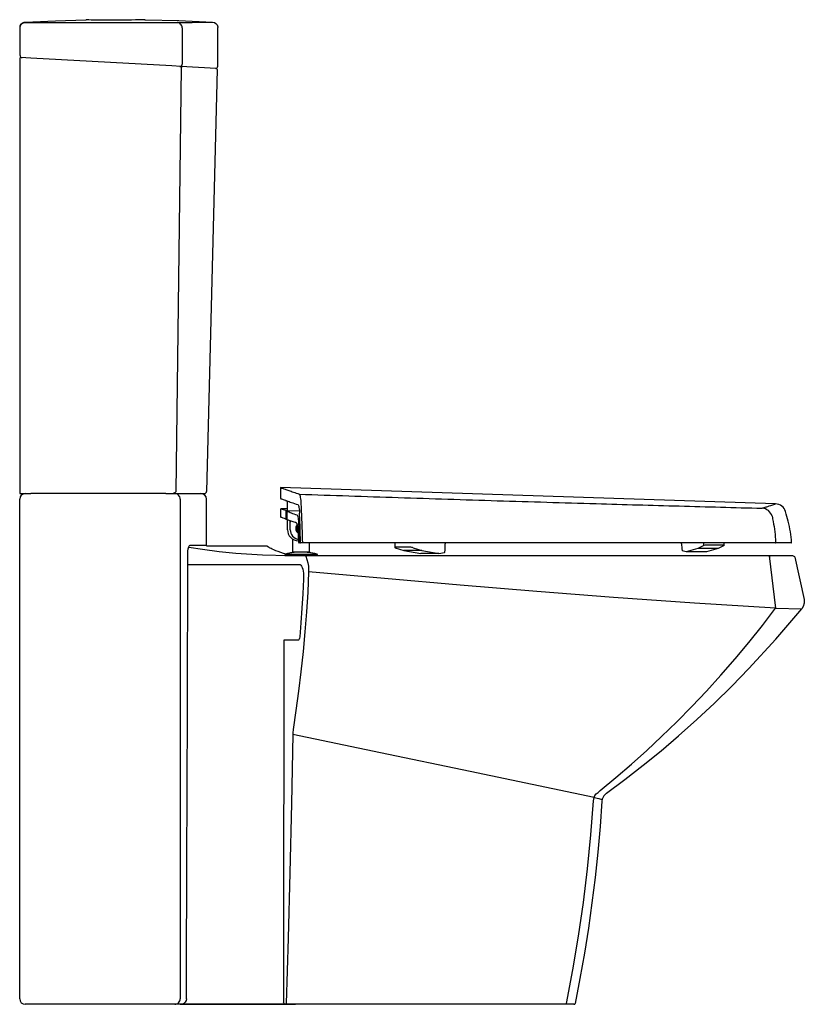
# Model space of a CAD drawing. Header units: millimetres. Extents: x 3573.656 to 3574.37, y 1775.262 to 1776.158.
import ezdxf

# ---------------------------------------------------------------- set-up
doc = ezdxf.new("R2010")
doc.units = ezdxf.units.MM
doc.layers.add('BLOCKS', color=3, linetype='Continuous')
doc.layers.add('SANINDUSA', color=3, linetype='Continuous')

msp = doc.modelspace()

# ---------------------------------------------------------------- linework, layer by layer
at = {"layer": 'BLOCKS', "linetype": 'Continuous'}
for p, q in [((3573.7158, 1776.1583), (3573.71595, 1776.15828)), ((3573.65584, 1776.15095), (3573.65584, 1776.15122)), ((3573.65584, 1776.12584), (3573.65584, 1776.15095)), ((3573.80338, 1776.15094), (3573.80338, 1776.11784)), ((3573.83584, 1776.11604), (3573.83584, 1776.1512)), ((3573.65556, 1776.1229), (3573.65556, 1775.72696)), ((3573.66577, 1776.12339), (3573.65661, 1776.1239)), ((3573.79389, 1776.11626), (3573.66577, 1776.12339)), ((3573.80207, 1776.11581), (3573.79389, 1776.11626)), ((3573.79414, 1776.11625), (3573.79389, 1776.11626)), ((3573.83427, 1776.11402), (3573.80207, 1776.11581)), ((3573.83521, 1776.11299), (3573.82561, 1775.72891)), ((3573.65556, 1775.72696), (3573.66574, 1775.72696)), ((3573.78868, 1775.72696), (3573.66574, 1775.72696)), ((3573.78868, 1775.72696), (3573.79403, 1775.72696)), ((3573.79403, 1775.72696), (3573.82056, 1775.72696)), ((3573.79683, 1775.72696), (3573.82051, 1775.72696)), ((3573.797, 1775.72696), (3573.82361, 1775.72696)), ((3573.65556, 1775.65965), (3573.65556, 1775.72196)), ((3573.65556, 1775.26696), (3573.65556, 1775.72196)), ((3573.82556, 1775.67996), (3573.82556, 1775.72196)), ((3573.90063, 1775.67071), (3573.90214, 1775.67054)), ((3573.90214, 1775.67054), (3573.90219, 1775.67053)), ((3573.90225, 1775.67053), (3573.90466, 1775.67053)), ((3573.90225, 1775.67053), (3573.90227, 1775.67053)), ((3573.90466, 1775.67053), (3573.91578, 1775.67053)), ((3573.91578, 1775.67053), (3574.33766, 1775.67053)), ((3574.33766, 1775.67053), (3574.34436, 1775.67053)), ((3574.33775, 1775.67035), (3574.34351, 1775.62266)), ((3574.34436, 1775.67053), (3574.35896, 1775.67053)), ((3573.80863, 1775.66253), (3573.90135, 1775.66253)), ((3573.90135, 1775.66253), (3573.90272, 1775.66253)), ((3573.90272, 1775.66253), (3573.91021, 1775.66253)), ((3573.91596, 1775.6699), (3573.91787, 1775.66375)), ((3574.36091, 1775.66897), (3574.3695, 1775.63062)), ((3573.65556, 1775.65609), (3573.65556, 1775.65965)), ((3573.65556, 1775.6526), (3573.65556, 1775.65609)), ((3573.65556, 1775.646), (3573.65556, 1775.65609)), ((3574.34351, 1775.62266), (3574.36748, 1775.6221)), ((3573.89606, 1775.59353), (3573.89589, 1775.59361)), ((3573.90926, 1775.59353), (3573.89606, 1775.59353)), ((3574.18205, 1775.45481), (3574.18398, 1775.45659)), ((3574.17792, 1775.44734), (3574.1783, 1775.45013)), ((3573.80735, 1775.26695), (3573.80735, 1775.26695)), ((3573.79688, 1775.26196), (3573.66056, 1775.26196)), ((3573.80215, 1775.26196), (3573.79688, 1775.26196)), ((3573.89474, 1775.26196), (3573.80156, 1775.26196)), ((3573.80156, 1775.26196), (3573.90656, 1775.26196)), ((3573.89768, 1775.26196), (3573.89474, 1775.26196)), ((3573.8979, 1775.26196), (3573.89768, 1775.26196)), ((3573.8979, 1775.26196), (3573.8979, 1775.26196)), ((3574.1529, 1775.26196), (3573.8979, 1775.26196)), ((3574.16004, 1775.26196), (3574.1529, 1775.26196))]:
    msp.add_line(p, q, dxfattribs=at)
at = {"layer": 'BLOCKS', "linetype": 'Continuous', "flags": 128}
for points in [[(3573.65584, 1776.15122), (3573.65613, 1776.15287), (3573.65694, 1776.15434), (3573.65819, 1776.15546), (3573.65975, 1776.1561), (3573.66056, 1776.15621)], [(3573.65584, 1776.15095), (3573.65594, 1776.15192), (3573.65622, 1776.15286), (3573.65668, 1776.15372), (3573.65731, 1776.15448), (3573.65806, 1776.1551), (3573.65892, 1776.15556), (3573.65986, 1776.15585), (3573.66084, 1776.15595)], [(3573.66056, 1776.15621), (3573.68817, 1776.1575), (3573.7158, 1776.1583)], [(3573.66056, 1776.15621), (3573.66058, 1776.15619), (3573.66066, 1776.15612), (3573.6608, 1776.15599), (3573.66084, 1776.15595)], [(3573.66084, 1776.15595), (3573.66084, 1776.15595), (3573.66117, 1776.15595), (3573.66202, 1776.15594), (3573.66331, 1776.15594), (3573.66488, 1776.15595), (3573.66593, 1776.15595)], [(3573.66593, 1776.15595), (3573.67593, 1776.15595), (3573.71592, 1776.15597), (3573.79421, 1776.15594)], [(3573.76969, 1776.15836), (3573.76949, 1776.15833), (3573.76836, 1776.15827), (3573.7665, 1776.15821), (3573.76398, 1776.15817), (3573.76085, 1776.15814), (3573.75721, 1776.15812), (3573.75317, 1776.1581), (3573.74883, 1776.15809), (3573.74431, 1776.15808), (3573.73976, 1776.15808), (3573.73529, 1776.15808), (3573.73104, 1776.15808), (3573.72712, 1776.15809), (3573.72365, 1776.1581), (3573.72072, 1776.15812), (3573.71842, 1776.15816), (3573.71682, 1776.1582), (3573.71596, 1776.15825), (3573.71593, 1776.15826)], [(3573.76932, 1776.15832), (3573.76941, 1776.15835), (3573.76988, 1776.1584)], [(3573.76988, 1776.1584), (3573.8005, 1776.15761), (3573.83112, 1776.1562)], [(3573.79421, 1776.15594), (3573.7956, 1776.15593), (3573.7971, 1776.15593), (3573.79826, 1776.15594), (3573.79876, 1776.15594)], [(3573.79876, 1776.15594), (3573.8069, 1776.15596), (3573.81248, 1776.15598), (3573.81735, 1776.15601), (3573.82152, 1776.15603), (3573.82495, 1776.15606), (3573.82761, 1776.1561), (3573.82953, 1776.15613), (3573.83071, 1776.15616), (3573.83112, 1776.1562)], [(3573.80338, 1776.15094), (3573.80329, 1776.15191), (3573.80303, 1776.15285), (3573.8026, 1776.15371), (3573.80203, 1776.15447), (3573.80133, 1776.15509), (3573.80053, 1776.15555), (3573.79966, 1776.15584), (3573.79876, 1776.15594)], [(3573.83112, 1776.1562), (3573.83276, 1776.15582), (3573.83418, 1776.15493), (3573.83523, 1776.15361), (3573.83578, 1776.15203), (3573.83584, 1776.1512)], [(3573.79795, 1775.72893), (3573.80046, 1775.92234), (3573.80294, 1776.11479)], [(3573.80142, 1776.11584), (3573.80179, 1776.11587), (3573.80215, 1776.11597), (3573.80249, 1776.11614), (3573.80279, 1776.11639), (3573.80304, 1776.1167), (3573.80322, 1776.11705), (3573.80334, 1776.11744), (3573.80338, 1776.11784)], [(3573.80207, 1776.11581), (3573.80225, 1776.11578), (3573.80241, 1776.11572), (3573.80256, 1776.11562), (3573.8027, 1776.11549), (3573.8028, 1776.11534), (3573.80288, 1776.11517), (3573.80293, 1776.11498), (3573.80294, 1776.11479)], [(3573.79403, 1775.72696), (3573.79552, 1775.72722), (3573.7973, 1775.72825), (3573.79795, 1775.72892), (3573.79795, 1775.72893)], [(3573.80162, 1775.72194), (3573.80153, 1775.72292), (3573.80126, 1775.72386), (3573.80082, 1775.72473), (3573.80022, 1775.72549), (3573.7995, 1775.72612), (3573.79867, 1775.72658), (3573.79776, 1775.72687), (3573.79683, 1775.72696)], [(3573.80162, 1775.72194), (3573.80162, 1775.71697), (3573.80162, 1775.67697), (3573.80163, 1775.51699), (3573.80164, 1775.38948), (3573.80165, 1775.26694)], [(3573.80857, 1775.67195), (3573.80868, 1775.67447), (3573.80899, 1775.6767), (3573.80945, 1775.67847), (3573.81005, 1775.67962), (3573.81062, 1775.67996)], [(3573.81062, 1775.67996), (3573.81195, 1775.67996), (3573.81668, 1775.67996), (3573.82041, 1775.67996), (3573.82314, 1775.67996), (3573.82485, 1775.67996), (3573.82554, 1775.67996), (3573.82547, 1775.67996)], [(3573.82553, 1775.67953), (3573.84157, 1775.67953), (3573.87894, 1775.67953)], [(3573.87894, 1775.67953), (3573.8806, 1775.67925), (3573.88207, 1775.67843), (3573.88266, 1775.67776)], [(3573.80735, 1775.26695), (3573.80735, 1775.26796), (3573.80743, 1775.29196), (3573.80773, 1775.38796), (3573.80816, 1775.52996), (3573.80857, 1775.67195)], [(3573.80953, 1775.67806), (3573.82185, 1775.67621), (3573.83709, 1775.67432), (3573.85236, 1775.67282), (3573.87648, 1775.67127), (3573.90063, 1775.67071)], [(3573.90209, 1775.67057), (3573.90057, 1775.67099), (3573.89826, 1775.67169), (3573.89569, 1775.67251), (3573.89327, 1775.67332), (3573.89089, 1775.67417), (3573.88882, 1775.67495), (3573.887, 1775.67567), (3573.88545, 1775.67633), (3573.8844, 1775.67681), (3573.88358, 1775.67722), (3573.88303, 1775.67753), (3573.88266, 1775.67776)], [(3573.90219, 1775.67053), (3573.90223, 1775.67053), (3573.90225, 1775.67053)], [(3573.91578, 1775.67053), (3573.9158, 1775.67052), (3573.91583, 1775.67049), (3573.91585, 1775.67044), (3573.91588, 1775.67036), (3573.9159, 1775.67027), (3573.91592, 1775.67016), (3573.91594, 1775.67004), (3573.91596, 1775.6699)], [(3574.33766, 1775.67053), (3574.3377, 1775.6705), (3574.33774, 1775.67042), (3574.33777, 1775.67028), (3574.3378, 1775.6701), (3574.33783, 1775.66987), (3574.33786, 1775.66961), (3574.33788, 1775.66932), (3574.33789, 1775.669)], [(3574.35896, 1775.67053), (3574.35962, 1775.67042), (3574.36021, 1775.67009), (3574.36065, 1775.66959), (3574.36091, 1775.66897)], [(3573.91021, 1775.66253), (3573.91085, 1775.66234), (3573.91148, 1775.66179), (3573.91209, 1775.66089), (3573.91264, 1775.65966), (3573.91311, 1775.65815), (3573.91349, 1775.6564), (3573.91377, 1775.65455), (3573.91394, 1775.65257), (3573.91396, 1775.64893)], [(3573.91787, 1775.66375), (3573.91836, 1775.66093), (3573.91855, 1775.65763), (3573.91851, 1775.65571)], [(3573.91851, 1775.65571), (3573.91772, 1775.63734), (3573.91662, 1775.61914), (3573.91521, 1775.60094), (3573.91354, 1775.58303), (3573.91157, 1775.56478), (3573.90938, 1775.54694), (3573.907, 1775.52934), (3573.90449, 1775.51225)], [(3574.34351, 1775.62266), (3574.26982, 1775.62732), (3574.19615, 1775.63239), (3574.12635, 1775.63766), (3574.05658, 1775.64346), (3573.98758, 1775.64962), (3573.95306, 1775.65274), (3573.91851, 1775.65571)], [(3573.91396, 1775.64893), (3573.9133, 1775.63569), (3573.91248, 1775.62251), (3573.91152, 1775.6094), (3573.91042, 1775.5964)], [(3574.3695, 1775.63062), (3574.36967, 1775.62726), (3574.36873, 1775.62404), (3574.36748, 1775.6221)], [(3574.18398, 1775.45659), (3574.19827, 1775.4684), (3574.21234, 1775.48052), (3574.2262, 1775.49296), (3574.23983, 1775.50569), (3574.2537, 1775.5192), (3574.2673, 1775.53301), (3574.28067, 1775.54715), (3574.29375, 1775.5616), (3574.30662, 1775.57641), (3574.3192, 1775.59152), (3574.33151, 1775.60695), (3574.34351, 1775.62266)], [(3574.1896, 1775.45428), (3574.20642, 1775.46676), (3574.22297, 1775.47961), (3574.23925, 1775.49285), (3574.25525, 1775.50644), (3574.27177, 1775.52114), (3574.28795, 1775.53623), (3574.30381, 1775.55172), (3574.3193, 1775.56758), (3574.34389, 1775.59436), (3574.36748, 1775.6221)], [(3573.89589, 1775.59361), (3573.89588, 1775.57437), (3573.89588, 1775.55413), (3573.89587, 1775.5329), (3573.89586, 1775.51095), (3573.89585, 1775.49132), (3573.89584, 1775.48552), (3573.89584, 1775.47954), (3573.89584, 1775.47339), (3573.89583, 1775.46841), (3573.89583, 1775.46414), (3573.89583, 1775.45934), (3573.89582, 1775.454), (3573.89582, 1775.44813), (3573.89581, 1775.43998), (3573.89581, 1775.43099), (3573.8958, 1775.42177), (3573.89579, 1775.41333), (3573.89579, 1775.40568), (3573.89578, 1775.39334), (3573.89577, 1775.38149), (3573.89576, 1775.36732), (3573.89575, 1775.35412), (3573.89575, 1775.34109), (3573.89574, 1775.32671), (3573.89573, 1775.30487), (3573.89573, 1775.28395), (3573.89572, 1775.26396)], [(3573.91042, 1775.5964), (3573.91024, 1775.59521), (3573.90996, 1775.59428), (3573.9096, 1775.5937), (3573.90926, 1775.59353)], [(3573.90449, 1775.51225), (3573.9043, 1775.50898), (3573.9043, 1775.50764)], [(3573.9043, 1775.50764), (3573.90294, 1775.44465), (3573.9014, 1775.38176), (3573.8998, 1775.32224), (3573.8981, 1775.26282)], [(3574.1783, 1775.45013), (3574.06552, 1775.47379), (3573.98395, 1775.49091), (3573.9043, 1775.50764)], [(3574.1531, 1775.26284), (3574.15898, 1775.29336), (3574.16418, 1775.32404), (3574.16865, 1775.35467), (3574.17244, 1775.38543), (3574.17553, 1775.41634), (3574.17792, 1775.44734)], [(3574.18549, 1775.44679), (3574.18384, 1775.42384), (3574.18177, 1775.40063), (3574.17929, 1775.37743), (3574.17642, 1775.35429), (3574.17316, 1775.33131), (3574.16951, 1775.3084), (3574.16546, 1775.28554), (3574.16102, 1775.26276)], [(3574.1783, 1775.45013), (3574.17901, 1775.45194), (3574.18021, 1775.45344), (3574.18205, 1775.45481)], [(3574.1783, 1775.45013), (3574.17983, 1775.4498), (3574.18126, 1775.4495), (3574.18254, 1775.44922), (3574.18363, 1775.44898), (3574.18452, 1775.44878), (3574.18517, 1775.44863), (3574.18556, 1775.44853), (3574.18577, 1775.44845)], [(3574.1896, 1775.45428), (3574.18725, 1775.45188), (3574.18583, 1775.44884), (3574.18549, 1775.44679)], [(3573.79688, 1775.26196), (3573.79781, 1775.26206), (3573.7987, 1775.26234), (3573.79952, 1775.2628), (3573.80024, 1775.26342), (3573.80084, 1775.26417), (3573.80128, 1775.26503), (3573.80155, 1775.26597), (3573.80165, 1775.26694)], [(3573.80735, 1775.26695), (3573.80707, 1775.26534), (3573.80627, 1775.26392), (3573.80504, 1775.26281), (3573.80346, 1775.26213), (3573.80217, 1775.26196), (3573.80215, 1775.26196)], [(3573.89768, 1775.26196), (3573.89693, 1775.26212), (3573.8963, 1775.26255), (3573.89587, 1775.2632), (3573.89572, 1775.26396)], [(3573.8981, 1775.26282), (3573.89809, 1775.26265), (3573.89808, 1775.26248), (3573.89806, 1775.26234), (3573.89803, 1775.26221), (3573.89801, 1775.2621), (3573.89797, 1775.26203), (3573.89794, 1775.26198), (3573.8979, 1775.26196)], [(3574.1531, 1775.26284), (3574.15309, 1775.26266), (3574.15308, 1775.2625), (3574.15306, 1775.26235), (3574.15303, 1775.26221), (3574.153, 1775.26211), (3574.15297, 1775.26203), (3574.15294, 1775.26198), (3574.1529, 1775.26196)]]:
    msp.add_lwpolyline(points, dxfattribs=at)
at = {"layer": 'BLOCKS', "linetype": 'Continuous'}
for centre, radius, start, end in [((3573.65656, 1776.1229), 0.001, 86.81576, 180), ((3573.65784, 1776.12584), 0.002, 180, 266.81576), ((3573.83384, 1776.11604), 0.002, 266.81576, 0.38), ((3573.83421, 1776.11302), 0.001, 358.5679, 86.81576), ((3573.66056, 1775.72196), 0.005, 90, 180), ((3573.82056, 1775.72196), 0.005, 0.27315, 90), ((3573.82361, 1775.72896), 0.002, 270, 358.5679), ((3573.82256, 1775.67996), 0.003, 351.45484, 0.25232), ((3573.66056, 1775.26696), 0.005, 180, 270), ((3574.16004, 1775.26296), 0.001, 270, 348.48149)]:
    msp.add_arc(centre, radius, start, end, dxfattribs=at)
at = {"layer": 'SANINDUSA'}
for p, q in [((3573.89303, 1775.73235), (3573.89303, 1775.72234)), ((3574.3434, 1775.71757), (3573.89306, 1775.73236)), ((3573.89741, 1775.72082), (3573.89748, 1775.72079)), ((3573.89748, 1775.72079), (3573.89835, 1775.72049)), ((3573.89835, 1775.72049), (3573.89861, 1775.72039)), ((3573.89926, 1775.71109), (3573.89926, 1775.71881)), ((3573.89307, 1775.7127), (3573.89307, 1775.7057)), ((3573.89926, 1775.71312), (3573.89358, 1775.71321)), ((3573.89765, 1775.71172), (3573.89926, 1775.71169)), ((3573.89778, 1775.70972), (3573.89778, 1775.70468)), ((3573.89868, 1775.70911), (3573.89868, 1775.70414)), ((3573.89868, 1775.70911), (3573.89868, 1775.70414)), ((3573.89868, 1775.70911), (3573.89868, 1775.70911)), ((3573.89772, 1775.70368), (3573.8987, 1775.70367)), ((3573.89868, 1775.70414), (3573.89868, 1775.70414)), ((3573.90008, 1775.70282), (3573.89922, 1775.70314)), ((3573.89926, 1775.69408), (3573.89926, 1775.70312)), ((3573.90176, 1775.69408), (3573.90176, 1775.70088)), ((3573.91069, 1775.68258), (3573.90967, 1775.70071)), ((3573.90878, 1775.69323), (3573.90936, 1775.68258)), ((3573.90426, 1775.67358), (3573.90426, 1775.68562)), ((3573.91118, 1775.68208), (3573.90985, 1775.68208)), ((3573.91302, 1775.68208), (3573.91125, 1775.68208)), ((3573.91926, 1775.67358), (3573.91926, 1775.68208)), ((3573.99693, 1775.68208), (3573.99693, 1775.68001)), ((3573.99703, 1775.67999), (3573.99694, 1775.67791)), ((3574.04272, 1775.67566), (3574.04272, 1775.68108)), ((3574.25797, 1775.68117), (3574.25835, 1775.6771)), ((3574.27834, 1775.6797), (3574.27283, 1775.67687)), ((3574.27834, 1775.6797), (3574.27826, 1775.6819)), ((3574.29565, 1775.68011), (3574.28096, 1775.6801)), ((3574.2967, 1775.67971), (3574.29119, 1775.67689)), ((3574.29686, 1775.67987), (3574.29678, 1775.68199)), ((3573.89676, 1775.67068), (3573.89676, 1775.67016)), ((3573.90876, 1775.67358), (3573.90876, 1775.67354)), ((3573.92581, 1775.67188), (3573.92579, 1775.67188)), ((3573.92676, 1775.67016), (3573.92676, 1775.67068)), ((3573.92676, 1775.67016), (3573.92676, 1775.67068)), ((3573.99729, 1775.67769), (3574.00528, 1775.67504)), ((3574.0109, 1775.67807), (3573.99779, 1775.67807)), ((3574.02166, 1775.67504), (3574.00528, 1775.67504)), ((3574.00528, 1775.67504), (3574.02067, 1775.67251)), ((3574.01367, 1775.67769), (3574.02166, 1775.67504)), ((3574.03705, 1775.67251), (3574.02067, 1775.67251)), ((3574.02166, 1775.67504), (3574.03705, 1775.67251)), ((3574.03705, 1775.67251), (3574.04224, 1775.6734)), ((3574.04261, 1775.67351), (3574.04272, 1775.67566)), ((3574.25834, 1775.67709), (3574.25843, 1775.67488)), ((3574.2622, 1775.67403), (3574.2586, 1775.67481)), ((3574.27283, 1775.67687), (3574.2622, 1775.67403)), ((3574.28055, 1775.67404), (3574.2622, 1775.67403)), ((3574.29119, 1775.67689), (3574.27283, 1775.67687)), ((3574.28051, 1775.67403), (3574.28047, 1775.67404)), ((3574.28055, 1775.67404), (3574.28051, 1775.67403)), ((3574.29119, 1775.67689), (3574.28055, 1775.67404))]:
    msp.add_line(p, q, dxfattribs=at)
at = {"layer": 'SANINDUSA', "flags": 128}
msp.add_lwpolyline([(3573.91015, 1775.71092), (3573.9098, 1775.71093), (3573.89935, 1775.7111)], dxfattribs=at)
at = {"layer": 'SANINDUSA'}
for centre, radius, start, end in [((3573.89726, 1775.71875), 0.002, 359.99975, 70.30001), ((3574.34313, 1775.70757), 0.01, 17.44862, 88.44292), ((3573.89357, 1775.71271), 0.0005, 88.37234, 180.28297), ((3573.89934, 1775.7106), 0.000501, 89.46847, 179.8689), ((3574.3307, 1775.70362), 0.01, 15.23807, 87.19919), ((3573.89357, 1775.70571), 0.0005, 180.2987, 249.88408), ((3573.89923, 1775.70363), 0.000496, 179.59365, 269.18355), ((3573.91176, 1775.69508), 0.005, 137.25517, 234.57005), ((3573.91176, 1775.69508), 0.00454, 141.7235, 229.90095), ((3573.91176, 1775.69508), 0.00401, 148.3296, 222.33872), ((3573.90926, 1775.69408), 0.01, 180, 270), ((3573.91076, 1775.69408), 0.009, 180, 259.81247), ((3573.91176, 1775.69508), 0.00392, 150.96467, 220.22616), ((3573.91176, 1775.69508), 0.0036, 158.94375, 212.99396), ((3573.91176, 1775.69508), 0.0035, 161.33387, 209.67702), ((3573.90985, 1775.68257), 0.000496, 179.54799, 269.53723), ((3573.91119, 1775.68257), 0.000496, 179.50761, 269.50123), ((3573.90976, 1775.6822), 0.00143, 355.04367, 359.81524), ((3574.04372, 1775.68108), 0.001, 90, 180), ((3574.25698, 1775.68108), 0.001, 4.55604, 90), ((3574.34307, 1775.68257), 0.000496, 270.52715, 3.54485), ((3574.35762, 1775.68258), 0.0005, 270, 5.82167)]:
    msp.add_arc(centre, radius, start, end, dxfattribs=at)
for centre, major_axis, ratio, start_param, end_param in [((3574.28018, 1775.6797), (0.002, 0.00016), 0.18317, 1.153053, 2.723849), ((3574.29487, 1775.67971), (0.002, 0.00016), 0.18317, 5.865442, 7.436238), ((3573.99893, 1775.67769), (0.00199, -0.00022), 0.153757, 2.192849, 3.763645), ((3574.01203, 1775.67769), (0.00199, -0.00022), 0.153757, 0.622052, 2.192849), ((3574.04061, 1775.6734), (0.00201, 0.00012), 0.080318, 5.662233, 6.274717), ((3574.26039, 1775.6748), (0.002, -0.00007), 0.079726, 2.943114, 3.557184), ((3574.26043, 1775.67481), (0.002, -0.00007), 0.079726, 3.147408, 3.557184)]:
    msp.add_ellipse(centre, major_axis=major_axis, ratio=ratio, start_param=start_param, end_param=end_param, dxfattribs=at)
for points, knots in [([(3573.89306, 1775.73235), (3573.89313, 1775.73233), (3573.89326, 1775.73228), (3573.89465, 1775.7318), (3573.89697, 1775.73098), (3573.90032, 1775.72981), (3573.90457, 1775.72832), (3573.90821, 1775.72704), (3573.91004, 1775.7264)], [0, 0, 0, 0, 0.1543618, 0.3211728, 0.4908339, 0.6605859, 0.8303382, 1, 1, 1, 1]), ([(3573.91004, 1775.7264), (3573.92506, 1775.72589), (3573.9551, 1775.72486), (3574.00014, 1775.72337), (3574.04519, 1775.72191), (3574.09023, 1775.72049), (3574.13526, 1775.71912), (3574.17786, 1775.71785), (3574.21804, 1775.7167), (3574.25581, 1775.71564), (3574.29353, 1775.71461), (3574.31864, 1775.71394), (3574.33119, 1775.71361)], [0, 0, 0, 0, 0.106618, 0.213241, 0.319859, 0.42667, 0.533486, 0.640297, 0.730197, 0.820097, 0.910048, 1, 1, 1, 1]), ([(3573.91175, 1775.71897), (3573.91167, 1775.72003), (3573.91152, 1775.72215), (3573.91105, 1775.72459), (3573.91054, 1775.72604), (3573.91018, 1775.7263), (3573.91004, 1775.7264)], [0, 0, 0, 0, 0.268387, 0.5366436, 0.8080923, 1, 1, 1, 1]), ([(3573.89308, 1775.72234), (3573.89309, 1775.72234), (3573.89312, 1775.72233), (3573.8939, 1775.72205), (3573.89525, 1775.72158), (3573.89669, 1775.72107), (3573.89741, 1775.72082)], [0, 0, 0, 0, 0.1996388, 0.4664106, 0.733228, 1, 1, 1, 1]), ([(3573.89861, 1775.72039), (3573.89997, 1775.71992), (3573.90268, 1775.71897), (3573.90663, 1775.71758), (3573.90861, 1775.71688)], [0, 0, 0, 0, 0.499657, 1, 1, 1, 1]), ([(3573.90861, 1775.71688), (3573.90881, 1775.7167), (3573.90921, 1775.71633), (3573.90974, 1775.71438), (3573.91011, 1775.71187), (3573.91022, 1775.70995), (3573.91027, 1775.70913)], [0, 0, 0, 0, 0.267254, 0.534527, 0.800914, 1, 1, 1, 1]), ([(3573.91311, 1775.68264), (3573.91296, 1775.68816), (3573.91267, 1775.69875), (3573.91216, 1775.71082), (3573.91183, 1775.71737), (3573.91175, 1775.71897)], [0, 0, 0, 0, 0.45119, 0.866026, 1, 1, 1, 1]), ([(3574.33119, 1775.71361), (3574.33245, 1775.71401), (3574.33497, 1775.71481), (3574.33793, 1775.71576), (3574.34029, 1775.71653), (3574.34202, 1775.71709), (3574.34306, 1775.71743), (3574.34351, 1775.71758), (3574.34342, 1775.71755), (3574.3434, 1775.71755)], [0, 0, 0, 0, 0.160633, 0.321266, 0.48238, 0.643495, 0.802291, 0.961087, 1, 1, 1, 1]), ([(3573.89358, 1775.71321), (3573.89367, 1775.71317), (3573.89385, 1775.71311), (3573.8952, 1775.71261), (3573.89684, 1775.71202), (3573.89765, 1775.71172)], [0, 0, 0, 0, 0.331149, 0.665617, 1, 1, 1, 1]), ([(3573.89765, 1775.71172), (3573.89767, 1775.71169), (3573.8977, 1775.71163), (3573.89774, 1775.71126), (3573.89776, 1775.71074), (3573.89778, 1775.71019), (3573.89778, 1775.70984), (3573.89778, 1775.70972)], [0, 0, 0, 0, 0.2200545, 0.4401611, 0.6601453, 0.8794925, 1, 1, 1, 1]), ([(3573.89934, 1775.7111), (3573.89933, 1775.7111), (3573.89925, 1775.71111), (3573.89912, 1775.71106), (3573.89898, 1775.71097), (3573.89889, 1775.71087), (3573.89883, 1775.71075), (3573.89878, 1775.71059), (3573.89873, 1775.71032), (3573.89869, 1775.70985), (3573.89867, 1775.70939), (3573.89868, 1775.70912), (3573.89868, 1775.70905)], [0, 0, 0, 0, 0.016543, 0.086025, 0.143543, 0.197078, 0.253226, 0.331569, 0.517357, 0.730757, 0.928929, 1, 1, 1, 1]), ([(3573.89884, 1775.7106), (3573.89883, 1775.7106), (3573.8988, 1775.71059), (3573.89875, 1775.71039), (3573.89871, 1775.71006), (3573.89868, 1775.70961), (3573.89868, 1775.70927), (3573.89868, 1775.70911)], [0, 0, 0, 0, 0.165685, 0.375183, 0.583678, 0.791845, 1, 1, 1, 1]), ([(3573.90817, 1775.70721), (3573.90634, 1775.70788), (3573.90269, 1775.7092), (3573.90013, 1775.71014), (3573.89884, 1775.7106)], [0, 0, 0, 0, 0.499698, 1, 1, 1, 1]), ([(3573.90967, 1775.70071), (3573.90963, 1775.7012), (3573.90953, 1775.70269), (3573.90922, 1775.70484), (3573.90873, 1775.70669), (3573.90836, 1775.70704), (3573.90817, 1775.70721)], [0, 0, 0, 0, 0.137569, 0.424089, 0.712049, 1, 1, 1, 1]), ([(3573.91115, 1775.68252), (3573.91099, 1775.68857), (3573.91076, 1775.6975), (3573.91039, 1775.7063), (3573.91027, 1775.70913)], [0, 0, 0, 0, 0.677753, 1, 1, 1, 1]), ([(3574.34035, 1775.70625), (3574.34069, 1775.70469), (3574.3417, 1775.70009), (3574.34293, 1775.69222), (3574.34335, 1775.68582), (3574.34357, 1775.68261)], [0, 0, 0, 0, 0.202823, 0.599319, 1, 1, 1, 1]), ([(3574.35814, 1775.68243), (3574.35779, 1775.68568), (3574.35711, 1775.69216), (3574.35528, 1775.70157), (3574.35351, 1775.70762), (3574.35266, 1775.71057)], [0, 0, 0, 0, 0.342018, 0.679941, 1, 1, 1, 1]), ([(3573.89772, 1775.70368), (3573.89689, 1775.70399), (3573.89521, 1775.7046), (3573.89396, 1775.70506), (3573.89344, 1775.70523), (3573.8934, 1775.70524), (3573.8934, 1775.70524)], [0, 0, 0, 0, 0.331417, 0.662918, 0.994334, 1, 1, 1, 1]), ([(3573.89778, 1775.70468), (3573.89778, 1775.70457), (3573.89777, 1775.70435), (3573.89776, 1775.70405), (3573.89775, 1775.70382), (3573.89773, 1775.7037), (3573.89773, 1775.70369), (3573.89772, 1775.70368)], [0, 0, 0, 0, 0.209581, 0.419085, 0.628615, 0.838641, 1, 1, 1, 1]), ([(3573.89868, 1775.70414), (3573.89868, 1775.70413), (3573.89867, 1775.70405), (3573.89868, 1775.70388), (3573.8987, 1775.70368), (3573.89872, 1775.70354), (3573.89878, 1775.7034), (3573.89886, 1775.70329), (3573.89894, 1775.70321), (3573.899, 1775.70319), (3573.89901, 1775.70319)], [0, 0, 0, 0, 0.018232, 0.211819, 0.414158, 0.621012, 0.725409, 0.843932, 0.979182, 1, 1, 1, 1]), ([(3573.89868, 1775.70414), (3573.89868, 1775.70411), (3573.89868, 1775.70402), (3573.89868, 1775.70389), (3573.8987, 1775.70375), (3573.89871, 1775.70366), (3573.89872, 1775.70365), (3573.89873, 1775.70364)], [0, 0, 0, 0, 0.116044, 0.335971, 0.557023, 0.778505, 1, 1, 1, 1]), ([(3573.90751, 1775.70012), (3573.90612, 1775.70062), (3573.90329, 1775.70165), (3573.90116, 1775.70243), (3573.90008, 1775.70282)], [0, 0, 0, 0, 0.490869, 1, 1, 1, 1]), ([(3573.90082, 1775.70256), (3573.90088, 1775.70252), (3573.90111, 1775.7024), (3573.90127, 1775.70218), (3573.90138, 1775.70203)], [0, 0, 0, 0, 0.304739, 1, 1, 1, 1]), ([(3573.90138, 1775.70203), (3573.9014, 1775.70202), (3573.90157, 1775.70183), (3573.90173, 1775.70142), (3573.90173, 1775.70103), (3573.90173, 1775.70088)], [0, 0, 0, 0, 0.062154, 0.6190703, 1, 1, 1, 1]), ([(3573.90751, 1775.70012), (3573.90752, 1775.7001), (3573.90754, 1775.70007), (3573.90762, 1775.69996), (3573.90781, 1775.6995), (3573.90797, 1775.69907), (3573.90805, 1775.69874), (3573.90805, 1775.69873)], [0, 0, 0, 0, 0.052617, 0.357863, 0.658725, 0.996431, 1, 1, 1, 1]), ([(3573.90805, 1775.69873), (3573.90811, 1775.69845), (3573.90837, 1775.69757), (3573.90863, 1775.69552), (3573.90874, 1775.69382), (3573.90878, 1775.69323)], [0, 0, 0, 0, 0.2387577, 0.7357844, 1, 1, 1, 1]), ([(3573.91115, 1775.68252), (3573.91116, 1775.68246), (3573.91116, 1775.68235), (3573.91118, 1775.68222), (3573.91121, 1775.68212), (3573.91123, 1775.68208), (3573.91125, 1775.68208), (3573.91125, 1775.68208)], [0, 0, 0, 0, 0.22903, 0.457985, 0.688814, 0.922938, 1, 1, 1, 1]), ([(3573.91302, 1775.68208), (3573.91303, 1775.68208), (3573.91305, 1775.6821), (3573.91308, 1775.68218), (3573.9131, 1775.68231), (3573.91312, 1775.68247), (3573.91311, 1775.68258), (3573.91311, 1775.68264)], [0, 0, 0, 0, 0.204091, 0.408242, 0.610838, 0.810302, 1, 1, 1, 1]), ([(3574.33519, 1775.68208), (3574.32375, 1775.68208), (3574.30087, 1775.68208), (3574.26647, 1775.68208), (3574.23202, 1775.68208), (3574.1933, 1775.68208), (3574.15029, 1775.68208), (3574.10298, 1775.68208), (3574.05559, 1775.68208), (3574.00812, 1775.68208), (3573.96058, 1775.68208), (3573.92887, 1775.68208), (3573.91302, 1775.68208)], [0, 0, 0, 0, 0.081849, 0.163698, 0.245586, 0.327474, 0.439446, 0.551425, 0.663397, 0.775596, 0.887801, 1, 1, 1, 1]), ([(3574.34308, 1775.68208), (3574.3429, 1775.68208), (3574.34246, 1775.68208), (3574.34085, 1775.68208), (3574.33831, 1775.68208), (3574.33623, 1775.68208), (3574.33519, 1775.68208)], [0, 0, 0, 0, 0.180998, 0.453883, 0.726946, 1, 1, 1, 1]), ([(3574.35757, 1775.68208), (3574.35753, 1775.68208), (3574.35745, 1775.68208), (3574.35632, 1775.68208), (3574.35435, 1775.68208), (3574.35149, 1775.68208), (3574.34783, 1775.68208), (3574.34466, 1775.68208), (3574.34308, 1775.68208)], [0, 0, 0, 0, 0.143124, 0.312612, 0.484116, 0.655621, 0.82781, 1, 1, 1, 1]), ([(3573.89767, 1775.67188), (3573.89755, 1775.67183), (3573.89729, 1775.67173), (3573.897, 1775.67144), (3573.8968, 1775.67108), (3573.89678, 1775.67081), (3573.89676, 1775.67068)], [0, 0, 0, 0, 0.2500108, 0.5000094, 0.7500063, 1, 1, 1, 1]), ([(3573.90494, 1775.67339), (3573.90369, 1775.6732), (3573.90117, 1775.67282), (3573.89872, 1775.67216), (3573.8975, 1775.67183)], [0, 0, 0, 0, 0.499616, 1, 1, 1, 1]), ([(3573.89774, 1775.67188), (3573.89773, 1775.67188), (3573.89771, 1775.67188), (3573.89827, 1775.67188), (3573.89936, 1775.67188), (3573.90093, 1775.67188), (3573.9023, 1775.67188), (3573.903, 1775.67188)], [0, 0, 0, 0, 0.127372, 0.346557, 0.563686, 0.780815, 1, 1, 1, 1]), ([(3573.903, 1775.67188), (3573.90376, 1775.67188), (3573.90527, 1775.67188), (3573.90787, 1775.67188), (3573.91059, 1775.67188), (3573.91338, 1775.67188), (3573.9161, 1775.67188), (3573.91865, 1775.67188), (3573.92093, 1775.67188), (3573.92287, 1775.67188), (3573.92438, 1775.67188), (3573.92538, 1775.67188), (3573.92586, 1775.67188), (3573.92581, 1775.67188), (3573.92579, 1775.67188)], [0, 0, 0, 0, 0.08803, 0.175234, 0.262438, 0.350467, 0.438497, 0.525701, 0.612905, 0.700934, 0.788964, 0.876168, 0.963372, 1, 1, 1, 1]), ([(3573.91926, 1775.67358), (3573.91915, 1775.67358), (3573.91893, 1775.67358), (3573.91719, 1775.67358), (3573.91471, 1775.67358), (3573.91176, 1775.67358), (3573.90882, 1775.67358), (3573.90634, 1775.67358), (3573.9046, 1775.67358), (3573.90438, 1775.67358), (3573.90426, 1775.67358)], [0, 0, 0, 0, 0.125, 0.2499999, 0.3750001, 0.5000001, 0.6250002, 0.7499999, 0.8750001, 1, 1, 1, 1]), ([(3573.90826, 1775.67353), (3573.90793, 1775.67353), (3573.90716, 1775.67352), (3573.90619, 1775.6735), (3573.90584, 1775.67348), (3573.90494, 1775.67339)], [0, 0, 0, 0, 0.252683, 0.603308, 1, 1, 1, 1]), ([(3573.91979, 1775.67321), (3573.91958, 1775.67325), (3573.9192, 1775.67331), (3573.91815, 1775.6734), (3573.91706, 1775.67346), (3573.9158, 1775.67352), (3573.91448, 1775.67357), (3573.91308, 1775.67358), (3573.91152, 1775.67357), (3573.9099, 1775.67355), (3573.90874, 1775.67354), (3573.90833, 1775.67353), (3573.90826, 1775.67353)], [0, 0, 0, 0, 0.1446468, 0.2644867, 0.3643353, 0.447256, 0.5680838, 0.6489019, 0.7517888, 0.8929143, 0.9805103, 1, 1, 1, 1]), ([(3573.92603, 1775.67183), (3573.92481, 1775.67216), (3573.92236, 1775.67282), (3573.91984, 1775.6732), (3573.91979, 1775.67321)], [0, 0, 0, 0, 0.5003861, 1, 1, 1, 1]), ([(3573.92677, 1775.67068), (3573.92675, 1775.67081), (3573.92673, 1775.67108), (3573.92653, 1775.67144), (3573.92624, 1775.67173), (3573.92598, 1775.67183), (3573.92586, 1775.67188)], [0, 0, 0, 0, 0.249996, 0.499995, 0.749995, 1, 1, 1, 1]), ([(3573.92676, 1775.67068), (3573.92675, 1775.67081), (3573.92673, 1775.67108), (3573.92653, 1775.67144), (3573.92624, 1775.67173), (3573.92598, 1775.67183), (3573.92586, 1775.67188)], [0, 0, 0, 0, 0.249998, 0.499995, 0.749996, 1, 1, 1, 1]), ([(3573.90243, 1775.67016), (3573.9017, 1775.67016), (3573.90023, 1775.67016), (3573.89857, 1775.67016), (3573.89741, 1775.67016), (3573.8968, 1775.67016), (3573.89683, 1775.67016), (3573.89684, 1775.67016)], [0, 0, 0, 0, 0.219011, 0.435967, 0.652924, 0.871935, 1, 1, 1, 1]), ([(3573.92669, 1775.67016), (3573.92671, 1775.67016), (3573.92677, 1775.67016), (3573.92626, 1775.67016), (3573.9252, 1775.67016), (3573.92358, 1775.67016), (3573.92152, 1775.67016), (3573.91909, 1775.67016), (3573.91638, 1775.67016), (3573.91348, 1775.67016), (3573.91052, 1775.67016), (3573.90762, 1775.67016), (3573.90485, 1775.67016), (3573.90324, 1775.67016), (3573.90243, 1775.67016)], [0, 0, 0, 0, 0.036558, 0.123768, 0.210978, 0.299014, 0.38705, 0.474261, 0.561471, 0.649507, 0.737543, 0.824754, 0.911964, 1, 1, 1, 1])]:
    msp.add_open_spline(points, degree=3, knots=knots, dxfattribs=at)

doc.saveas('drawing.dxf')
